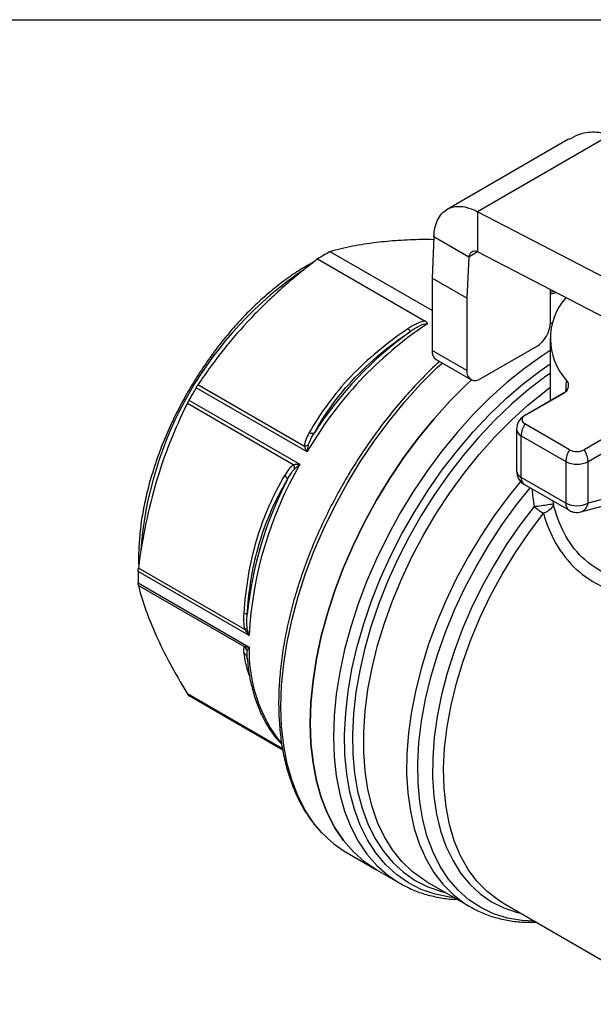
# Model space of a CAD drawing. Header units: inches. Extents: x 0.2 to 10.8, y 0.2 to 8.2.
# Tile 10 of 13: x 6.4 to 7.5, y 6.3 to 8.2. Entities that reach past the tile are written whole.
import ezdxf

# ---------------------------------------------------------------- set-up
doc = ezdxf.new("R2010")
doc.units = ezdxf.units.IN
doc.header["$MEASUREMENT"] = 0
doc.linetypes.add('SLD-Solid', pattern=[0])
doc.layers.add('TEXT', color=140, linetype='SLD-Solid', lineweight=25)

msp = doc.modelspace()

# ---------------------------------------------------------------- linework, layer by layer
for p, q in [((7.4969, 8.0111), (7.254, 7.8709)), ((7.5832, 8.021), (7.3149, 7.8662)), ((7.7968, 7.6161), (7.3149, 7.8662)), ((7.3149, 7.8662), (7.3149, 7.7858)), ((7.2277, 7.8158), (7.224, 7.7334)), ((7.2973, 7.7756), (7.2277, 7.8158)), ((7.224, 7.6688), (7.0204, 7.7863)), ((7.2973, 7.7756), (7.2936, 7.6932)), ((7.3149, 7.7858), (7.2973, 7.7756)), ((7.7968, 7.5357), (7.3149, 7.7858)), ((6.9952, 7.7717), (7.2103, 7.6476)), ((7.2936, 7.6932), (7.224, 7.7334)), ((7.224, 7.7334), (7.224, 7.5887)), ((7.4606, 7.645), (7.4606, 7.7102)), ((7.4672, 7.7068), (7.4606, 7.7044)), ((7.4606, 7.7011), (7.4712, 7.7047)), ((7.2936, 7.6932), (7.2936, 7.5485)), ((7.4645, 7.6442), (7.4605, 7.6422)), ((7.4605, 7.6422), (7.4645, 7.6442)), ((7.4601, 7.6127), (7.4601, 7.4881)), ((7.2936, 7.5485), (7.224, 7.5887)), ((7.3214, 7.5325), (7.4328, 7.5968)), ((7.2322, 7.5707), (7.3018, 7.5305)), ((6.9688, 7.3971), (6.7559, 7.52)), ((6.9741, 7.3859), (6.7522, 7.5141)), ((7.4869, 7.5035), (7.4087, 7.4584)), ((7.4097, 7.4589), (7.4873, 7.5037)), ((7.4911, 7.5122), (7.4911, 7.5066)), ((7.493, 7.5083), (7.4911, 7.5122)), ((6.7348, 7.4833), (6.9476, 7.3605)), ((6.7381, 7.4895), (6.96, 7.3614)), ((7.4087, 7.4584), (7.4097, 7.4589)), ((7.4988, 7.3905), (7.4097, 7.4419)), ((7.3929, 7.4311), (7.3929, 7.348)), ((7.6059, 7.4353), (7.5283, 7.3905)), ((7.4022, 7.4183), (7.4913, 7.3668)), ((7.4022, 7.3351), (7.4022, 7.4183)), ((7.5358, 7.3668), (7.6184, 7.4145)), ((7.4913, 7.3668), (7.4913, 7.2837)), ((7.5358, 7.2837), (7.5358, 7.3668)), ((7.4913, 7.2837), (7.4022, 7.3351)), ((7.4087, 7.3207), (7.4978, 7.2693)), ((7.6184, 7.3058), (7.5358, 7.2837)), ((7.4665, 7.2826), (7.4659, 7.2877)), ((7.5217, 7.2661), (7.6074, 7.2891)), ((6.8583, 7.0191), (6.6363, 7.1472)), ((6.8497, 7.0309), (6.6369, 7.1538)), ((6.6363, 7.1241), (6.8583, 6.996)), ((6.6369, 7.1193), (6.8497, 6.9964)), ((6.8544, 6.9749), (6.8547, 6.9884)), ((6.8536, 6.9764), (6.854, 6.9758)), ((6.8544, 6.9721), (6.8544, 6.9749)), ((6.8545, 6.9739), (6.8555, 6.9641)), ((6.9252, 6.7928), (6.7348, 6.9028)), ((6.9256, 6.7909), (6.7381, 6.8992)), ((6.7451, 6.8949), (6.9256, 6.7907)), ((7.0545, 6.5845), (7.1129, 6.5507)), ((7.1129, 6.5507), (7.1594, 6.5239)), ((7.2135, 6.5268), (7.2994, 6.4771)), ((7.2979, 6.478), (7.2994, 6.4771)), ((7.3654, 6.4845), (7.3641, 6.4853)), ((7.3654, 6.4845), (7.7164, 6.2819))]:
    msp.add_line(p, q)
at = {"flags": 128}
for points in [[(7.4601, 7.5888), (7.4438, 7.5783), (7.4085, 7.5531), (7.3736, 7.525), (7.3395, 7.4941), (7.3061, 7.4606), (7.2739, 7.4249), (7.2429, 7.3869), (7.2133, 7.3471), (7.1854, 7.3056), (7.1594, 7.2627), (7.1353, 7.2186), (7.1133, 7.1737), (7.0935, 7.1282), (7.0762, 7.0824), (7.0613, 7.0366), (7.049, 6.991), (7.0394, 6.946), (7.0324, 6.9017), (7.0283, 6.8586), (7.0269, 6.8168), (7.0283, 6.7766), (7.0324, 6.7383), (7.0394, 6.7021), (7.049, 6.6682), (7.0613, 6.6368), (7.0762, 6.6081), (7.0935, 6.5823), (7.1133, 6.5596), (7.1353, 6.5401), (7.1572, 6.5252)], [(7.0039, 6.6248), (6.9886, 6.6429), (6.9713, 6.6687), (6.9564, 6.6973), (6.9441, 6.7287), (6.9344, 6.7626), (6.9275, 6.7989), (6.9233, 6.8372), (6.922, 6.8774), (6.9233, 6.9192), (6.9275, 6.9623), (6.9344, 7.0065), (6.9441, 7.0516), (6.9564, 7.0972), (6.9713, 7.143), (6.9886, 7.1888), (7.0083, 7.2343), (7.0303, 7.2792), (7.0544, 7.3232), (7.0805, 7.3662), (7.1084, 7.4076), (7.138, 7.4475), (7.169, 7.4854), (7.2012, 7.5212), (7.2345, 7.5547), (7.2442, 7.5637)], [(7.2693, 6.4946), (7.2594, 6.4958), (7.2301, 6.5018), (7.2024, 6.5115), (7.1766, 6.5246), (7.1528, 6.5413), (7.1312, 6.5612), (7.1119, 6.5844), (7.095, 6.6106), (7.0806, 6.6397), (7.0688, 6.6716), (7.0598, 6.7059), (7.0534, 6.7425), (7.0499, 6.7812), (7.0492, 6.8218), (7.0513, 6.8639), (7.0563, 6.9072), (7.0639, 6.9516), (7.0744, 6.9968), (7.0874, 7.0424), (7.1031, 7.0882), (7.1212, 7.1338), (7.1417, 7.179), (7.1644, 7.2236), (7.1893, 7.2671), (7.216, 7.3094), (7.2445, 7.3502), (7.2746, 7.3892), (7.3061, 7.4262), (7.3388, 7.4609), (7.3725, 7.4932), (7.4069, 7.5227), (7.4419, 7.5494), (7.4601, 7.562)], [(7.4601, 7.5431), (7.4507, 7.5365), (7.4163, 7.5102), (7.3825, 7.4812), (7.3494, 7.4495), (7.3173, 7.4154), (7.2863, 7.3791), (7.2568, 7.3408), (7.2288, 7.3007), (7.2025, 7.2591), (7.1781, 7.2163), (7.1558, 7.1726), (7.1356, 7.1281), (7.1178, 7.0833), (7.1024, 7.0383), (7.0896, 6.9935), (7.0794, 6.9492), (7.0718, 6.9056), (7.067, 6.8629), (7.0649, 6.8216), (7.0656, 6.7818), (7.069, 6.7438), (7.0752, 6.7078), (7.0841, 6.674), (7.0957, 6.6427), (7.1098, 6.6141), (7.1264, 6.5884), (7.1454, 6.5656), (7.1667, 6.546), (7.19, 6.5297), (7.2154, 6.5167), (7.2426, 6.5073), (7.251, 6.5051)], [(7.3027, 7.53), (7.293, 7.5209), (7.2597, 7.4875), (7.2274, 7.4517), (7.1964, 7.4137), (7.1669, 7.3739), (7.139, 7.3324), (7.1129, 7.2895), (7.0888, 7.2455), (7.0668, 7.2006), (7.0471, 7.1551), (7.0297, 7.1092), (7.0148, 7.0634), (7.0026, 7.0178), (6.9929, 6.9728), (6.986, 6.9286), (6.9818, 6.8854), (6.9804, 6.8436), (6.9818, 6.8034), (6.986, 6.7651), (6.9929, 6.7289), (7.0026, 6.695), (7.0148, 6.6636), (7.0297, 6.6349), (7.0471, 6.6092), (7.0668, 6.5864), (7.0888, 6.5669), (7.1129, 6.5507), (7.1129, 6.5507)], [(7.1129, 6.5507), (7.1129, 6.5507), (7.0888, 6.5669), (7.0668, 6.5864), (7.0471, 6.6092), (7.0297, 6.6349), (7.0148, 6.6636), (7.0026, 6.695), (6.9929, 6.7289), (6.986, 6.7651), (6.9818, 6.8034), (6.9804, 6.8436), (6.9818, 6.8854), (6.986, 6.9286), (6.9929, 6.9728), (7.0026, 7.0178), (7.0148, 7.0634), (7.0297, 7.1092), (7.0471, 7.1551), (7.0668, 7.2006), (7.0888, 7.2455), (7.1129, 7.2895), (7.139, 7.3324), (7.1669, 7.3739), (7.1964, 7.4137), (7.2274, 7.4517), (7.2597, 7.4875), (7.293, 7.5209), (7.3027, 7.53)], [(7.2135, 6.5268), (7.2074, 6.5304), (7.1843, 6.5472), (7.1635, 6.5672), (7.1449, 6.5904), (7.1287, 6.6166), (7.1151, 6.6456), (7.1041, 6.6774), (7.0958, 6.7115), (7.0902, 6.7479), (7.0874, 6.7863), (7.0874, 6.8264), (7.0902, 6.868), (7.0958, 6.9109), (7.1041, 6.9546), (7.1151, 6.999), (7.1287, 7.0438), (7.1449, 7.0887), (7.1635, 7.1333), (7.1843, 7.1774), (7.2074, 7.2208), (7.2324, 7.263), (7.2594, 7.304), (7.288, 7.3433), (7.318, 7.3807), (7.3494, 7.416), (7.3819, 7.449), (7.4153, 7.4794), (7.4494, 7.5071), (7.4601, 7.5152)], [(7.4008, 7.3272), (7.3762, 7.2966), (7.3476, 7.2577), (7.3207, 7.2171), (7.2956, 7.1752), (7.2725, 7.1322), (7.2515, 7.0884), (7.2328, 7.0441), (7.2165, 6.9995), (7.2026, 6.955), (7.1913, 6.9107), (7.1827, 6.8671), (7.1768, 6.8244), (7.1736, 6.7829), (7.1732, 6.7427), (7.1755, 6.7043), (7.1806, 6.6678), (7.1884, 6.6334), (7.1989, 6.6015), (7.212, 6.5721), (7.2276, 6.5455), (7.2456, 6.5219), (7.2659, 6.5013), (7.2884, 6.484), (7.2979, 6.478)], [(7.4288, 6.4479), (7.4036, 6.4493), (7.3745, 6.4543), (7.347, 6.4629), (7.3214, 6.4751), (7.2977, 6.4908), (7.2762, 6.5099), (7.257, 6.5322), (7.2402, 6.5575), (7.226, 6.5859), (7.2143, 6.6169), (7.2054, 6.6505), (7.1993, 6.6864), (7.1959, 6.7244), (7.1954, 6.7641), (7.1978, 6.8055), (7.2029, 6.8481), (7.2108, 6.8917), (7.2215, 6.936), (7.2348, 6.9806), (7.2507, 7.0255), (7.269, 7.0701), (7.2897, 7.1142), (7.3126, 7.1575), (7.3376, 7.1998), (7.3644, 7.2407), (7.3929, 7.28), (7.4202, 7.3141)], [(7.4278, 7.2771), (7.3993, 7.2395), (7.3723, 7.2001), (7.3472, 7.1593), (7.3241, 7.1174), (7.3031, 7.0745), (7.2843, 7.0311), (7.2679, 6.9873), (7.2541, 6.9436), (7.2428, 6.9002), (7.2343, 6.8573), (7.2284, 6.8154), (7.2254, 6.7746), (7.2251, 6.7353), (7.2277, 6.6978), (7.233, 6.6622), (7.2411, 6.6288), (7.2518, 6.5979), (7.2652, 6.5697), (7.2811, 6.5443), (7.2995, 6.5219), (7.3201, 6.5028), (7.3428, 6.4869), (7.3676, 6.4745), (7.3942, 6.4656), (7.4012, 6.4639)], [(7.3641, 6.4853), (7.3565, 6.49), (7.334, 6.5071), (7.3138, 6.5278), (7.2961, 6.5517), (7.2809, 6.5787), (7.2685, 6.6087), (7.2588, 6.6413), (7.252, 6.6765), (7.2481, 6.7138), (7.2472, 6.7531), (7.2492, 6.794), (7.2541, 6.8363), (7.262, 6.8796), (7.2726, 6.9236), (7.2861, 6.968), (7.3022, 7.0126), (7.3208, 7.0568), (7.3418, 7.1005), (7.3652, 7.1434), (7.3905, 7.185), (7.4178, 7.2251), (7.4468, 7.2634)], [(7.1572, 6.5252), (7.1594, 6.5239), (7.1594, 6.5239)]]:
    msp.add_lwpolyline(points, dxfattribs=at)
for centre, radius, start, end in [((7.2554, 7.3502), 0.4954, 118.3134, 121.6812), ((7.3865, 7.1315), 0.7473, 124.0067, 175.9971), ((7.5841, 7.6126), 0.1236, 138.6714, 222.4936), ((7.6378, 7.0038), 0.7658, 123.5343, 150.0624), ((7.4002, 7.6477), 0.0605, 302.6055, 357.3945), ((7.6273, 7.0122), 0.7599, 125.9255, 147.1735), ((7.2427, 7.5863), 0.0189, 172.7442, 235.9436), ((7.3106, 7.5458), 0.0172, 170.786, 309.2033), ((7.5333, 7.0468), 0.9102, 149.1088, 150.8912), ((7.4244, 7.4311), 0.0315, 119.9973, 180), ((7.4484, 7.4165), 0.0463, 146.7643, 177.8565), ((7.4129, 7.4504), 0.0091, 110.7834, 249.2166), ((7.4087, 7.4327), 0.0158, 185.6948, 245.6253), ((7.5375, 7.3651), 0.0463, 146.7643, 177.8565), ((7.5135, 7.4189), 0.032, 242.6097, 297.3903), ((7.4895, 7.3651), 0.0463, 2.1435, 33.2357), ((7.6184, 6.9795), 0.7612, 149.882, 177.0178), ((7.5135, 7.4098), 0.0484, 242.6097, 297.3903), ((7.4244, 7.348), 0.0315, 180, 240.0027), ((7.4087, 7.3496), 0.0158, 185.6948, 245.6253), ((7.6103, 6.9827), 0.76, 152.8268, 174.073), ((7.4181, 7.3337), 0.016, 174.669, 234.0188), ((7.5072, 7.2822), 0.016, 174.669, 234.0188), ((7.5135, 7.3267), 0.0484, 242.6097, 297.3903), ((7.5144, 7.2864), 0.0216, 289.6861, 352.7234), ((7.5154, 7.3789), 0.1343, 229.2822, 239.3033), ((7.5135, 7.2966), 0.0315, 240.0027, 284.9958), ((7.1317, 7.1356), 0.4955, 178.6633, 181.3367), ((7.1569, 6.9885), 0.2988, 178.5662, 218.4765), ((6.8327, 7.0467), 0.1753, 237.322, 240.0024), ((7.1643, 6.774), 0.219, 222.927, 239.9026)]:
    msp.add_arc(centre, radius, start, end)
for points, knots in [([(7.5832, 8.021), (7.5716, 8.0229), (7.5486, 8.0267), (7.5191, 8.0225), (7.5037, 8.0137), (7.4974, 8.0102)], [0, 0, 0, 0, 0.37396, 0.746662, 1, 1, 1, 1]), ([(7.2277, 7.8158), (7.228, 7.8285), (7.2304, 7.8399), (7.2393, 7.8588), (7.2457, 7.866), (7.2616, 7.8754), (7.271, 7.8775), (7.2866, 7.8764), (7.2922, 7.8754), (7.3034, 7.8718), (7.3092, 7.8693), (7.3149, 7.8662)], [0, 0, 0, 0, 0.11735, 0.11735, 0.2346383, 0.2346383, 0.3519265, 0.3519265, 0.412281, 0.412281, 0.4726362, 0.4726362, 0.4726362, 0.4726362]), ([(7.2275, 7.8103), (7.2198, 7.8104), (7.1949, 7.8106), (7.1562, 7.8088), (7.1092, 7.8046), (7.0631, 7.7975), (7.0349, 7.7901), (7.0204, 7.7863)], [0, 0, 0, 0, 0.092303, 0.29905, 0.501382, 0.743332, 1, 1, 1, 1]), ([(7.3149, 7.7858), (7.3128, 7.7867), (7.3107, 7.7871), (7.3066, 7.7871), (7.3048, 7.7866), (7.3016, 7.7847), (7.3002, 7.7833), (7.2983, 7.7799), (7.2976, 7.7779), (7.2973, 7.7756)], [0, 0, 0, 0, 0.02011163, 0.02011163, 0.04021313, 0.04021313, 0.0603146, 0.0603146, 0.07992761, 0.07992761, 0.07992761, 0.07992761]), ([(6.989, 7.7667), (6.9797, 7.7615), (6.9606, 7.7509), (6.9318, 7.7312), (6.9029, 7.7087), (6.8746, 7.6837), (6.8471, 7.6564), (6.8205, 7.627), (6.7952, 7.5956), (6.7712, 7.5627), (6.7487, 7.5282), (6.7279, 7.4926), (6.709, 7.4561), (6.692, 7.419), (6.6771, 7.3814), (6.6645, 7.3437), (6.6541, 7.3061), (6.6461, 7.269), (6.6405, 7.2325), (6.6377, 7.1971), (6.6368, 7.1725), (6.6376, 7.1602), (6.6377, 7.1588)], [0, 0, 0, 0, 0.049666, 0.102168, 0.154654, 0.207117, 0.259556, 0.311972, 0.364369, 0.416752, 0.469125, 0.521494, 0.573865, 0.626241, 0.678627, 0.73103, 0.783455, 0.835906, 0.888389, 0.940906, 0.993457, 1, 1, 1, 1]), ([(6.9952, 7.7717), (6.9693, 7.752), (6.9457, 7.7326), (6.9017, 7.6935), (6.8814, 7.6738), (6.8428, 7.6332), (6.8246, 7.6123), (6.7895, 7.5682), (6.7726, 7.545), (6.7559, 7.52)], [0, 0, 0, 0, 0.25, 0.25, 0.5, 0.5, 0.75, 0.75, 1, 1, 1, 1]), ([(7.2103, 7.6476), (7.2073, 7.6473), (7.2041, 7.6465), (7.198, 7.6444), (7.195, 7.6431), (7.1864, 7.639), (7.181, 7.6356), (7.1758, 7.6322)], [0, 0, 0, 0, 0.25, 0.25, 0.5, 0.5, 1, 1, 1, 1]), ([(7.1814, 7.6275), (7.188, 7.6321), (7.1999, 7.6396), (7.2122, 7.6435), (7.2147, 7.6421)], [-0.1233785, -0.1233785, -0.1233785, -0.1233785, -0.0528765, 0, 0, 0, 0]), ([(7.2147, 7.6421), (7.2147, 7.6425), (7.2146, 7.6435), (7.2135, 7.6452), (7.212, 7.6466), (7.2107, 7.6473), (7.2103, 7.6476)], [0, 0, 0, 0, 0.187874, 0.478842, 0.851147, 1, 1, 1, 1]), ([(7.1758, 7.6322), (7.1339, 7.604), (7.095, 7.5719), (7.0279, 7.5015), (7.0002, 7.4628), (6.978, 7.4233)], [0, 0, 0, 0, 0.5, 0.5, 1, 1, 1, 1]), ([(6.9887, 7.4241), (7.0072, 7.4571), (7.0593, 7.5326), (7.1345, 7.596), (7.1814, 7.6275)], [0, 0, 0, 0, 0.3331343, 0.7773133, 0.7773133, 0.7773133, 0.7773133]), ([(7.239, 7.5667), (7.237, 7.565), (7.2242, 7.5536), (7.2012, 7.5305), (7.1703, 7.4972), (7.1407, 7.4619), (7.1122, 7.4248), (7.0853, 7.3861), (7.0599, 7.3462), (7.0362, 7.305), (7.0143, 7.263), (6.9945, 7.2203), (6.9766, 7.1771), (6.961, 7.1337), (6.9476, 7.0904), (6.9366, 7.0473), (6.928, 7.0046), (6.9218, 6.9627), (6.9181, 6.9217), (6.9169, 6.8819), (6.9183, 6.8434), (6.9222, 6.8066), (6.9287, 6.7715), (6.9377, 6.7384), (6.9492, 6.7076), (6.963, 6.679), (6.9794, 6.6533), (6.9924, 6.636), (7.0005, 6.6281), (7.0017, 6.6269)], [0, 0, 0, 0, 0.007247, 0.046708, 0.086153, 0.125585, 0.165007, 0.20442, 0.243828, 0.283235, 0.322642, 0.362053, 0.40147, 0.440897, 0.480337, 0.519792, 0.559267, 0.598761, 0.638278, 0.677817, 0.717375, 0.756944, 0.796509, 0.836045, 0.875522, 0.9149, 0.954135, 0.993192, 1, 1, 1, 1]), ([(7.4873, 7.5037), (7.4901, 7.5054), (7.4921, 7.5073), (7.4951, 7.5115), (7.4961, 7.5137), (7.4976, 7.5204), (7.4964, 7.525), (7.493, 7.5291)], [0, 0, 0, 0, 0.25, 0.25, 0.5, 0.5, 1, 1, 1, 1]), ([(7.4939, 7.509), (7.4939, 7.5091), (7.4938, 7.5096), (7.4922, 7.5069), (7.4885, 7.5045), (7.4865, 7.5032)], [0, 0, 0, 0, 0.099534, 0.513518, 1, 1, 1, 1]), ([(6.7348, 7.4833), (6.7216, 7.4567), (6.71, 7.4307), (6.6895, 7.3787), (6.6806, 7.3528), (6.6648, 7.2996), (6.6579, 7.2724), (6.6461, 7.2154), (6.641, 7.1857), (6.6369, 7.1538)], [0, 0, 0, 0, 0.25, 0.25, 0.5, 0.5, 0.75, 0.75, 1, 1, 1, 1]), ([(6.9296, 7.3394), (6.9064, 7.3004), (6.887, 7.257), (6.8592, 7.1639), (6.851, 7.114), (6.8476, 7.0636)], [0, 0, 0, 0, 0.5, 0.5, 1, 1, 1, 1]), ([(6.8544, 7.0611), (6.8572, 7.1034), (6.8716, 7.2009), (6.9084, 7.2864), (6.9342, 7.3297)], [0, 0, 0, 0, 0.3331319, 0.7773078, 0.7773078, 0.7773078, 0.7773078]), ([(7.4236, 7.3121), (7.4242, 7.3063), (7.4254, 7.2947), (7.427, 7.283), (7.4278, 7.2771)], [0, 0, 0, 0, 0.494415, 1, 1, 1, 1]), ([(7.4278, 7.2771), (7.4326, 7.2776), (7.4428, 7.2788), (7.4588, 7.2811), (7.4653, 7.2822), (7.4665, 7.2826)], [0, 0, 0, 0, 0.285714, 0.571429, 1, 1, 1, 1]), ([(7.8419, 7.1625), (7.795, 7.1454), (7.7236, 7.1253), (7.6116, 7.122), (7.5148, 7.164), (7.4757, 7.2422), (7.4665, 7.2826)], [0, 0, 0, 0, 0.413719, 0.620579, 1.034299, 1.448018, 1.448018, 1.448018, 1.448018]), ([(7.4468, 7.2634), (7.458, 7.2218), (7.5022, 7.1408), (7.6078, 7.0936), (7.7285, 7.0919), (7.8047, 7.1094), (7.8545, 7.1253)], [0, 0, 0, 0, 0.413719, 0.827439, 1.034299, 1.448018, 1.448018, 1.448018, 1.448018]), ([(6.6369, 7.1193), (6.641, 7.1026), (6.6461, 7.0862), (6.6579, 7.0529), (6.6648, 7.0361), (6.6806, 7.0011), (6.6895, 6.9831), (6.71, 6.9448), (6.7216, 6.9246), (6.7348, 6.9028)], [0, 0, 0, 0, 0.25, 0.25, 0.5, 0.5, 0.75, 0.75, 1, 1, 1, 1]), ([(6.8476, 6.9846), (6.8486, 6.9837), (6.8505, 6.9821), (6.8525, 6.9793), (6.8532, 6.9773), (6.8535, 6.9764)], [0, 0, 0, 0, 0.359982, 0.720133, 1, 1, 1, 1]), ([(6.8476, 6.9846), (6.8496, 6.9712), (6.8516, 6.9569), (6.8589, 6.9392), (6.8594, 6.9381)], [0, 0, 0, 0, 0.937776, 1, 1, 1, 1]), ([(6.8555, 6.9641), (6.8558, 6.9606), (6.8572, 6.9457), (6.8622, 6.9212), (6.8705, 6.891), (6.8816, 6.8631), (6.8951, 6.8377), (6.9091, 6.8171), (6.9194, 6.8061), (6.9236, 6.8016)], [0, 0, 0, 0, 0.052468, 0.22045, 0.388229, 0.555553, 0.722108, 0.887581, 1, 1, 1, 1]), ([(7.1571, 6.5255), (7.1642, 6.5214), (7.1797, 6.5127), (7.2055, 6.5029), (7.2339, 6.4958), (7.2568, 6.4921), (7.2705, 6.4919), (7.274, 6.4918)], [0, 0, 0, 0, 0.204257, 0.441834, 0.679832, 0.919086, 1, 1, 1, 1]), ([(7.2978, 6.4783), (7.3051, 6.4742), (7.3206, 6.4656), (7.3463, 6.4562), (7.3742, 6.4494), (7.4027, 6.4458), (7.4224, 6.446), (7.432, 6.4461)], [0, 0, 0, 0, 0.183457, 0.389252, 0.59549, 0.802941, 1, 1, 1, 1])]:
    msp.add_open_spline(points, degree=3, knots=knots)
for points in [[(7.1814, 7.6275), (7.1806, 7.6273), (7.1786, 7.629), (7.1758, 7.6322)], [(6.7522, 7.5141), (6.7535, 7.5162), (6.7547, 7.5182), (6.7559, 7.52)], [(7.493, 7.5291), (7.4918, 7.5245), (7.4911, 7.5188), (7.4911, 7.5122)], [(6.7348, 7.4833), (6.7358, 7.4853), (6.7369, 7.4874), (6.7381, 7.4895)], [(6.978, 7.4233), (6.9732, 7.4148), (6.9689, 7.4058), (6.9688, 7.3971)], [(6.977, 7.4), (6.9789, 7.4073), (6.9837, 7.4159), (6.9887, 7.4241)], [(6.9887, 7.4241), (6.9866, 7.4225), (6.9826, 7.4222), (6.978, 7.4233)], [(6.977, 7.4), (6.9747, 7.3986), (6.9718, 7.3976), (6.9688, 7.3971)], [(6.9688, 7.3971), (6.9703, 7.3936), (6.9721, 7.3898), (6.9741, 7.3859)], [(6.9741, 7.3859), (6.9749, 7.3908), (6.9758, 7.3956), (6.977, 7.4)], [(6.96, 7.3614), (6.9556, 7.3612), (6.9514, 7.3609), (6.9476, 7.3605)], [(6.9493, 7.3519), (6.9525, 7.3552), (6.9562, 7.3584), (6.96, 7.3614)], [(6.9476, 7.3605), (6.9402, 7.3561), (6.9345, 7.3478), (6.9296, 7.3394)], [(6.9342, 7.3297), (6.9388, 7.3382), (6.9439, 7.3466), (6.9493, 7.3519)], [(6.9493, 7.3519), (6.9493, 7.3546), (6.9487, 7.3576), (6.9476, 7.3605)], [(6.9296, 7.3394), (6.9328, 7.3359), (6.9346, 7.3323), (6.9342, 7.3297)], [(7.4665, 7.2826), (7.4661, 7.2791), (7.462, 7.2715), (7.4523, 7.2655), (7.4468, 7.2634)], [(6.6363, 7.1472), (6.6364, 7.1492), (6.6366, 7.1514), (6.6369, 7.1538)], [(6.6369, 7.1193), (6.6366, 7.1205), (6.6364, 7.1221), (6.6363, 7.1241)], [(6.8476, 7.0636), (6.8469, 7.0528), (6.8467, 7.0414), (6.8497, 7.0309)], [(6.8476, 7.0636), (6.8517, 7.0628), (6.8542, 7.0619), (6.8544, 7.0611)], [(6.8547, 7.0336), (6.8533, 7.0418), (6.8537, 7.0516), (6.8544, 7.0611)], [(6.8497, 7.0309), (6.8519, 7.0319), (6.8537, 7.0329), (6.8547, 7.0336)], [(6.8497, 7.0309), (6.8522, 7.0269), (6.8551, 7.0229), (6.8583, 7.0191)], [(6.8583, 7.0191), (6.8567, 7.0238), (6.8555, 7.0287), (6.8547, 7.0336)], [(6.8497, 6.9964), (6.8467, 6.9945), (6.8469, 6.9897), (6.8476, 6.9846)], [(6.8583, 6.996), (6.8551, 6.9959), (6.8522, 6.996), (6.8497, 6.9964)], [(6.8547, 6.9884), (6.8537, 6.9914), (6.8519, 6.9942), (6.8497, 6.9964)], [(6.8547, 6.9884), (6.8555, 6.9906), (6.8567, 6.9932), (6.8583, 6.996)], [(6.7381, 6.8992), (6.7369, 6.8999), (6.7358, 6.9012), (6.7348, 6.9028)]]:
    msp.add_open_spline(points, degree=3)
at = {"layer": 'TEXT'}
msp.add_line((0.25, 8.25), (10.75, 8.25), dxfattribs=at)

doc.saveas('drawing.dxf')
